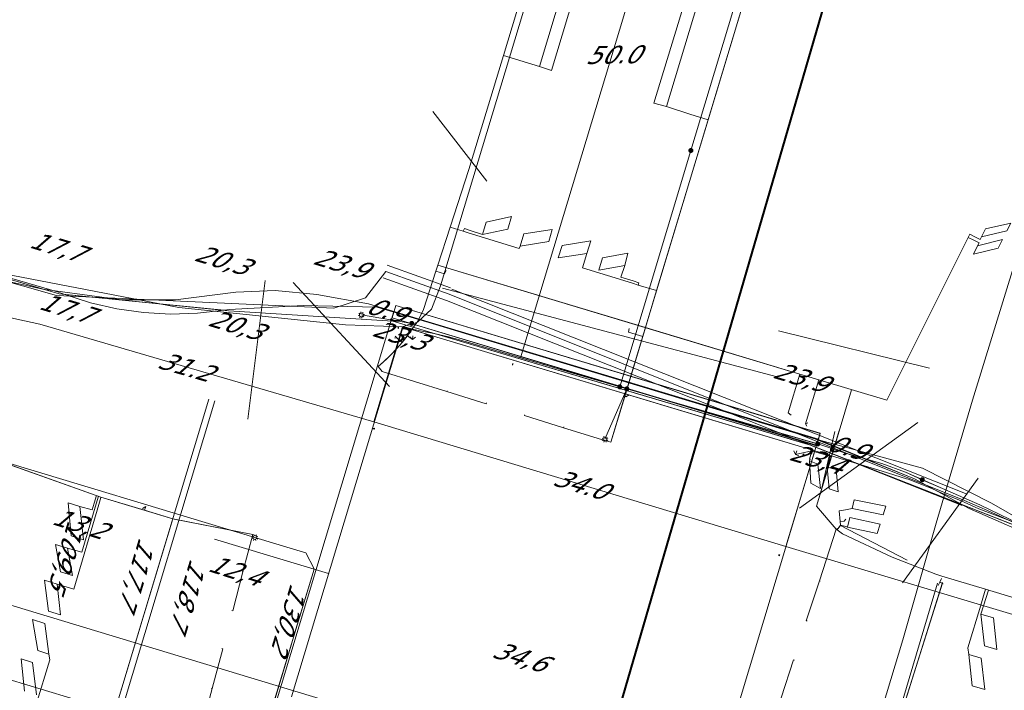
# Model space of a CAD drawing. Header units: metres. Extents: x 124576 to 133557, y 395865 to 402386.
# Tile 47 of 256: x 125963 to 126041, y 397883 to 397936. Entities that reach past the tile are written whole.
import ezdxf
from ezdxf.enums import TextEntityAlignment as Align

# ---------------------------------------------------------------- set-up
doc = ezdxf.new("R2010")
doc.units = ezdxf.units.M
doc.header["$MEASUREMENT"] = 0
for name, color, linetype, lineweight, true_color in [('LG_AanduidingEisVoorzorgsmaatregel', 7, 'Continuous', 40, 0xf7284a), ('LG_buisleidingGevaarlijkeInhoud_NV_Nederlandse_Gasunie_West', 7, 'Continuous', 13, 0xff9b00), ('LG_Datatransport', 3, 'Continuous', 13, 0x00ff00), ('LG_Datatransport_Blauw_Glas_Zuid', 3, 'Continuous', 13, 0x00ff00), ('LG_Datatransport_Eurofiber_Nederland_BV', 3, 'Continuous', 13, 0x00ff00), ('LG_Datatransport_KPN_BV', 3, 'Continuous', 13, 0x00ff00), ('LG_Datatransport_Ziggo_BV', 3, 'Continuous', 13, 0x00ff00), ('LG_Laag_Spanning_Enexis_Netbeheer_BV', 7, 'Continuous', 13, 0x960000), ('LG_Laag_Spanning_Gemeente_Tilburg_Ruimtelijke_Uitvoering', 7, 'Continuous', 13, 0x960000), ('LG_Midden_Spanning_Enexis_Netbeheer_BV', 7, 'Continuous', 13, 0xd20000), ('LG_Riool_Vrij_Verval_Gemeente_Tilburg_Ruimtelijke_Uitvoering', 7, 'Continuous', 13, 0xca00a0), ('MV_Datatransport_lijn', 3, 'Continuous', 0, 0x00ff00)]:
    doc.layers.add(name, color=color, linetype=linetype, lineweight=lineweight, true_color=true_color)
for name, color, linetype, lineweight in [('LG_Laag_Spanning_P_Enexis_Netbeheer_BV', 7, 'Continuous', 0), ('MV_Datatransport', 7, 'Continuous', 0), ('MV_Laag_Spanning', 7, 'Continuous', 0), ('MV_Laag_Spanning_lijn', 7, 'Continuous', 0), ('MV_Laag_Spanning_pijl', 7, 'Continuous', 0), ('MV_Midden_Spanning', 7, 'Continuous', 0), ('MV_Midden_Spanning_lijn', 7, 'Continuous', 0), ('MV_Midden_Spanning_pijl', 7, 'Continuous', 0)]:
    doc.layers.add(name, color=color, linetype=linetype, lineweight=lineweight)
doc.styles.add('Klic_Annotatie', font='verdanai.ttf', dxfattribs={"oblique": 20, "height": 1.4})

# ---------------------------------------------------------------- blocks, each defined once
blk = doc.blocks.new('Mof')
at = {"layer": 'LG_Laag_Spanning_P_Enexis_Netbeheer_BV'}
h = blk.add_hatch(color=256, dxfattribs=at)
edge = h.paths.add_edge_path()
edge.add_arc((0, 0), 2, 0, 360)
blk = doc.blocks.new('Streetlight')
at = {"layer": 'LG_Laag_Spanning_P_Enexis_Netbeheer_BV'}
for p, q in [((-1.77, 1.77), (-1.06, 1.06)), ((0, 2.5), (0, 1.5)), ((1.77, 1.77), (1.06, 1.06)), ((-1.06, -1.06), (-1.77, -1.77)), ((0, -1.5), (0, -2.5)), ((1.06, -1.06), (1.77, -1.77))]:
    blk.add_line(p, q, dxfattribs=at)
at = {"layer": 'LG_Laag_Spanning_P_Enexis_Netbeheer_BV', "flags": 128}
for points in [[(-2.5, 0), (-1.5, 0)], [(1.5, 0), (2.5, 0)]]:
    blk.add_lwpolyline(points, dxfattribs=at)
at = {"layer": 'LG_Laag_Spanning_P_Enexis_Netbeheer_BV'}
blk.add_circle((0, 0), 1.5, dxfattribs=at)
blk = doc.blocks.new('m_pijl')
at = {"layer": 'MV_Laag_Spanning_pijl'}
blk.add_hatch(color=7, dxfattribs=at).paths.add_polyline_path([(-1, -0.33), (-1, 0), (-1, 0.33), (0, 0)])
at = {"layer": 'MV_Laag_Spanning_pijl', "flags": 128}
blk.add_lwpolyline([(-1, 0), (-1, 0.33), (0, 0), (-1, -0.33), (-1, 0)], close=True, dxfattribs=at)
blk = doc.blocks.new('m_pijl_1')
at = {"layer": 'MV_Midden_Spanning_pijl'}
blk.add_hatch(color=7, dxfattribs=at).paths.add_polyline_path([(-1, -0.33), (-1, 0), (-1, 0.33), (0, 0)])
at = {"layer": 'MV_Midden_Spanning_pijl', "flags": 128}
blk.add_lwpolyline([(-1, 0), (-1, 0.33), (0, 0), (-1, -0.33), (-1, 0)], close=True, dxfattribs=at)

msp = doc.modelspace()

# ---------------------------------------------------------------- linework, layer by layer
at = {"layer": 'LG_AanduidingEisVoorzorgsmaatregel', "flags": 128}
msp.add_lwpolyline([(126060.919, 397496.996), (125998.49, 397820.796), (125997.765, 397835.757), (125999.76, 397845.19), (126031.398, 397953.848), (125811.758, 398749.735), (125812.552, 398767.312), (125838.096, 398877.748), (125823.031, 398991.107), (125863.427, 398991.107), (125875.055, 398903.58), (125878.877, 398894.643), (125877.462, 398885.097), (125877.94, 398872.61), (125851.294, 398756.639), (126066.334, 397980.79), (126071.45, 397958.032), (126071.37, 397948.957), (126067.66, 397933.645), (126038.747, 397836.217), (126037.928, 397827.519), (126097.147, 397520.374)], dxfattribs=at)
msp.add_lwpolyline([(126060.919, 397496.996), (125998.49, 397820.796), (125997.765, 397835.757), (125999.76, 397845.19), (126031.398, 397953.848), (125811.758, 398749.735), (125812.552, 398767.312), (125838.096, 398877.748), (125823.031, 398991.107), (125863.427, 398991.107), (125875.055, 398903.58), (125878.877, 398894.643), (125877.462, 398885.097), (125877.94, 398872.61), (125851.294, 398756.639), (126066.334, 397980.79), (126071.45, 397958.032), (126071.37, 397948.957), (126067.66, 397933.645), (126038.747, 397836.217), (126037.928, 397827.519), (126097.147, 397520.374)], dxfattribs=at)
at = {"layer": 'LG_buisleidingGevaarlijkeInhoud_NV_Nederlandse_Gasunie_West', "flags": 128}
for points in [[(126038.335, 397906.227), (126048.222, 397938.355), (126051.932, 397953.667), (126047.062, 397975.441), (126033.873, 398022.959), (126020.843, 398069.319), (126015.584, 398088.325), (126010.62, 398105.085), (126010.121, 398106.872), (126009.808, 398108.345), (126008.662, 398111.812), (126005.02, 398124.257), (125996.864, 398155.093), (125983.252, 398204.109), (125973.289, 398239.572), (125960.511, 398286.892), (125952.577, 398315.307), (125938.877, 398365.006), (125925.966, 398411)], [(126019.327, 397841.048), (126024.748, 397860.029), (126025.138, 397861.113), (126026.928, 397867.45), (126030.574, 397879.907), (126032.832, 397887.296), (126035.444, 397896.517), (126038.335, 397906.227)]]:
    msp.add_lwpolyline(points, dxfattribs=at)
at = {"layer": 'LG_Datatransport', "flags": 128}
for points in [[(126026.291, 397903.59), (125992.782, 397913.699), (125992.494, 397912.741), (126026.003, 397902.632), (126026.291, 397903.59)], [(126026.294, 397903.599), (125992.782, 397913.699), (125992.494, 397912.741), (126026.006, 397902.641), (126026.294, 397903.599)], [(126026.304, 397903.633), (125992.782, 397913.699), (125992.494, 397912.741), (126026.016, 397902.675), (126026.304, 397903.633)], [(126026.291, 397903.59), (125992.782, 397913.699), (125992.494, 397912.741), (126026.003, 397902.632), (126026.291, 397903.59)]]:
    msp.add_lwpolyline(points, dxfattribs=at)
at = {"layer": 'LG_Datatransport_Blauw_Glas_Zuid'}
for p, q in [((125992.1, 397916.9), (125997.1, 397915.1)), ((125991.8, 397915.9), (125996.8, 397914.1)), ((125997.2, 397915), (126037.9, 397898.8)), ((125996.8, 397914.1), (126037.5, 397897.9))]:
    msp.add_line(p, q, dxfattribs=at)
at = {"layer": 'LG_Datatransport_Blauw_Glas_Zuid', "flags": 128}
msp.add_lwpolyline([(125954.3, 397917.8), (125966, 397914.5), (125987.9, 397913.5), (125990.4, 397914.3), (125992, 397916.4), (125997, 397914.6), (126037.7, 397898.3), (126039.5, 397897.5), (126048.7, 397893.3), (126055.7, 397890.8), (126058.3, 397890), (126057.1, 397886.5), (126047.9, 397859.2), (126047.9, 397858.5), (126048.2, 397857.8), (126049, 397857.2), (126052.7, 397856), (126056.5, 397854.8), (126062.3, 397852.9), (126068, 397851), (126073.1, 397849.4), (126078.3, 397847.9), (126084.1, 397846.1)], dxfattribs=at)
at = {"layer": 'LG_Datatransport_Eurofiber_Nederland_BV', "flags": 128}
msp.add_lwpolyline([(125781, 397962.178), (125791.234, 397959.059), (125791.402, 397959.007), (125804.466, 397955.651), (125819.645, 397951.374), (125824.181, 397950.34), (125850.937, 397944.768), (125865.837, 397941.854), (125895.912, 397935.302), (125947.175, 397920.213), (125966.193, 397914.615), (125979.577, 397913.294), (125992.54, 397912.473), (126025.468, 397902.693), (126045.069, 397895.012), (126050.191, 397892.655), (126059.979, 397889.574), (126061.508, 397889.329)], dxfattribs=at)
msp.add_lwpolyline([(125781, 397962.178), (125791.234, 397959.059), (125791.402, 397959.007), (125804.466, 397955.651), (125819.645, 397951.374), (125824.181, 397950.34), (125850.937, 397944.768), (125865.837, 397941.854), (125895.912, 397935.302), (125947.175, 397920.213), (125966.193, 397914.615), (125979.577, 397913.294), (125992.54, 397912.473), (126025.468, 397902.693), (126045.069, 397895.012), (126050.191, 397892.655), (126059.979, 397889.574), (126061.508, 397889.329)], dxfattribs=at)
at = {"layer": 'LG_Datatransport_KPN_BV'}
msp.add_line((125992.54, 397912.473), (126025.336, 397902.732), dxfattribs=at)
at = {"layer": 'LG_Datatransport_KPN_BV', "flags": 128}
for points in [[(126000.023, 397878.64), (125859.096, 397921.312), (125851.69, 397923.541), (125844.485, 397925.711), (125798.542, 397939.576), (125781, 397944.88)], [(125906.196, 397932.275), (125966.075, 397914.79), (125966.655, 397914.569), (125968.683, 397913.922), (125970.758, 397913.448), (125972.865, 397913.15), (125974.99, 397913.031), (125977.118, 397913.09), (125979.233, 397913.328), (125979.654, 397913.397), (125985.484, 397913.696), (125991.32, 397913.577), (125995.649, 397912.27), (126000, 397910.96), (126025.778, 397903.201), (126034.365, 397900.865), (126039.823, 397898.08), (126045.145, 397895.042)], [(125954.824, 397917.961), (125966.193, 397914.615), (125966.655, 397914.569), (125979.233, 397913.328), (125979.577, 397913.294), (125992.54, 397912.473), (126025.468, 397902.693), (126045.177, 397894.971), (126045.226, 397894.954), (126055.933, 397891.225)], [(125992.65, 397913.175), (125995.649, 397912.27), (126025.778, 397903.201), (126025.797, 397903.195)]]:
    msp.add_lwpolyline(points, dxfattribs=at)
at = {"layer": 'LG_Datatransport_Ziggo_BV'}
for q in [(126026.147, 397903.111), (126026.15, 397903.12), (126026.16, 397903.154), (126026.147, 397903.111)]:
    msp.add_line((125992.638, 397913.22), q, dxfattribs=at)
at = {"layer": 'LG_Datatransport_Ziggo_BV', "flags": 128}
for points in [[(125812.431, 397952.522), (125825.32, 397949.455), (125865.218, 397941.609), (125880.378, 397939.171), (125888.206, 397937.676), (125895.433, 397935.745), (125962.454, 397915.534), (125964.926, 397914.999), (125971.138, 397914.146), (125975.401, 397914.146), (125980.15, 397914.755), (125983.256, 397914.877), (125986.544, 397914.572), (125990.642, 397913.822), (126026.147, 397903.111), (126033.739, 397900.023), (126038.056, 397897.663), (126044.201, 397894.996), (126049.772, 397893.24), (126071.946, 397887.18)], [(125812.431, 397952.522), (125825.32, 397949.455), (125865.218, 397941.609), (125880.378, 397939.171), (125888.206, 397937.676), (125895.433, 397935.745), (125962.454, 397915.534), (125964.926, 397914.999), (125971.138, 397914.146), (125975.401, 397914.146), (125980.15, 397914.755), (125983.256, 397914.877), (125986.544, 397914.572), (125990.642, 397913.822), (126026.147, 397903.111), (126033.739, 397900.023), (126038.056, 397897.663), (126044.201, 397894.996), (126049.772, 397893.24), (126071.946, 397887.18)], [(125812.431, 397952.522), (125825.32, 397949.455), (125865.218, 397941.609), (125880.378, 397939.171), (125888.206, 397937.676), (125895.433, 397935.745), (125962.454, 397915.534), (125964.926, 397914.999), (125971.138, 397914.146), (125975.401, 397914.146), (125980.15, 397914.755), (125983.256, 397914.877), (125986.544, 397914.572), (125990.642, 397913.822), (126026.147, 397903.111), (126033.739, 397900.023), (126038.056, 397897.663), (126044.201, 397894.996), (126049.772, 397893.24), (126071.946, 397887.18)], [(125812.431, 397952.522), (125825.32, 397949.455), (125865.218, 397941.609), (125880.378, 397939.171), (125888.206, 397937.676), (125895.433, 397935.745), (125962.454, 397915.534), (125964.926, 397914.999), (125971.138, 397914.146), (125975.401, 397914.146), (125980.15, 397914.755), (125983.256, 397914.877), (125986.544, 397914.572), (125990.642, 397913.822), (126026.147, 397903.111), (126033.739, 397900.023), (126038.056, 397897.663), (126044.201, 397894.996), (126049.772, 397893.24), (126071.946, 397887.18)], [(125812.431, 397952.522), (125825.32, 397949.455), (125865.218, 397941.609), (125880.378, 397939.171), (125888.206, 397937.676), (125895.433, 397935.745), (125962.454, 397915.534), (125964.926, 397914.999), (125971.138, 397914.146), (125975.401, 397914.146), (125980.15, 397914.755), (125983.256, 397914.877), (125986.544, 397914.572), (125990.642, 397913.822), (126026.147, 397903.111), (126033.739, 397900.023), (126038.056, 397897.663), (126044.201, 397894.996), (126049.772, 397893.24), (126071.946, 397887.18)], [(125812.431, 397952.522), (125825.32, 397949.455), (125865.218, 397941.609), (125880.378, 397939.171), (125888.206, 397937.676), (125895.433, 397935.745), (125962.454, 397915.534), (125964.926, 397914.999), (125971.138, 397914.146), (125975.401, 397914.146), (125980.15, 397914.755), (125983.256, 397914.877), (125986.544, 397914.572), (125990.642, 397913.822), (126026.147, 397903.111), (126033.739, 397900.023), (126038.056, 397897.663), (126044.201, 397894.996), (126049.772, 397893.24), (126071.946, 397887.18)], [(125812.431, 397952.522), (125825.32, 397949.455), (125865.218, 397941.609), (125880.378, 397939.171), (125888.206, 397937.676), (125895.433, 397935.745), (125962.454, 397915.534), (125964.926, 397914.999), (125971.138, 397914.146), (125975.401, 397914.146), (125980.15, 397914.755), (125983.256, 397914.877), (125986.544, 397914.572), (125990.642, 397913.822), (126026.147, 397903.111), (126033.739, 397900.023), (126038.056, 397897.663), (126044.201, 397894.996), (126049.772, 397893.24), (126071.946, 397887.18)], [(125895.433, 397935.745), (125962.454, 397915.534), (125964.926, 397914.999), (125971.138, 397914.146), (125975.401, 397914.146), (125980.15, 397914.755), (125983.256, 397914.877), (125986.544, 397914.572), (125990.642, 397913.822), (126025.609, 397903.276), (126033.739, 397900.023), (126038.056, 397897.663), (126044.201, 397894.996), (126049.772, 397893.24), (126072.9, 397886.919), (126120.774, 397872.452), (126144.415, 397864.259), (126168.343, 397857.024), (126183.409, 397851.124)], [(125895.433, 397935.745), (125962.454, 397915.534), (125964.926, 397914.999), (125971.138, 397914.146), (125975.401, 397914.146), (125980.15, 397914.755), (125983.256, 397914.877), (125986.544, 397914.572), (125990.642, 397913.822), (126025.609, 397903.276), (126033.739, 397900.023), (126038.056, 397897.663), (126044.201, 397894.996), (126049.772, 397893.24), (126072.9, 397886.919), (126120.774, 397872.452), (126144.415, 397864.259), (126168.343, 397857.024), (126183.409, 397851.124)], [(125895.433, 397935.745), (125962.454, 397915.534), (125964.926, 397914.999), (125971.138, 397914.146), (125975.401, 397914.146), (125980.15, 397914.755), (125983.256, 397914.877), (125986.544, 397914.572), (125990.642, 397913.822), (126026.147, 397903.111), (126033.739, 397900.023), (126038.056, 397897.663), (126044.201, 397894.996), (126049.772, 397893.24), (126072.9, 397886.919), (126120.774, 397872.452), (126144.415, 397864.259), (126168.343, 397857.024), (126183.409, 397851.124)], [(125895.433, 397935.745), (125962.454, 397915.534), (125964.926, 397914.999), (125971.138, 397914.146), (125975.401, 397914.146), (125980.15, 397914.755), (125983.256, 397914.877), (125986.544, 397914.572), (125990.642, 397913.822), (126026.147, 397903.111), (126033.739, 397900.023), (126038.056, 397897.663), (126044.201, 397894.996), (126049.772, 397893.24), (126072.9, 397886.919), (126120.774, 397872.452), (126144.415, 397864.259), (126168.343, 397857.024), (126183.409, 397851.124)], [(125895.433, 397935.745), (125962.454, 397915.534), (125964.926, 397914.999), (125971.138, 397914.146), (125975.401, 397914.146), (125980.15, 397914.755), (125983.256, 397914.877), (125986.544, 397914.572), (125990.642, 397913.822), (126025.609, 397903.276), (126033.739, 397900.023), (126038.056, 397897.663), (126044.201, 397894.996), (126049.772, 397893.24), (126072.9, 397886.919), (126120.774, 397872.452), (126144.415, 397864.259), (126168.343, 397857.024), (126183.409, 397851.124)], [(125895.433, 397935.745), (125962.454, 397915.534), (125964.926, 397914.999), (125971.138, 397914.146), (125975.401, 397914.146), (125980.15, 397914.755), (125983.256, 397914.877), (125986.544, 397914.572), (125990.642, 397913.822), (126025.609, 397903.276), (126033.739, 397900.023), (126038.056, 397897.663), (126044.201, 397894.996), (126049.772, 397893.24), (126072.9, 397886.919), (126120.774, 397872.452), (126144.415, 397864.259), (126168.343, 397857.024), (126183.409, 397851.124)], [(125895.433, 397935.745), (125962.454, 397915.534), (125964.926, 397914.999), (125971.138, 397914.146), (125975.401, 397914.146), (125980.15, 397914.755), (125983.256, 397914.877), (125986.544, 397914.572), (125990.642, 397913.822), (126025.609, 397903.276), (126033.739, 397900.023), (126038.056, 397897.663), (126044.201, 397894.996), (126049.772, 397893.24), (126072.9, 397886.919), (126120.774, 397872.452), (126144.415, 397864.259), (126168.343, 397857.024), (126183.409, 397851.124)], [(125895.433, 397935.745), (125962.454, 397915.534), (125964.926, 397914.999), (125971.138, 397914.146), (125975.401, 397914.146), (125980.15, 397914.755), (125983.256, 397914.877), (125986.544, 397914.572), (125990.642, 397913.822), (126026.147, 397903.111), (126033.739, 397900.023), (126038.056, 397897.663), (126044.201, 397894.996), (126049.772, 397893.24), (126072.9, 397886.919), (126120.774, 397872.452), (126144.415, 397864.259), (126168.343, 397857.024), (126183.409, 397851.124)]]:
    msp.add_lwpolyline(points, dxfattribs=at)
at = {"layer": 'LG_Laag_Spanning_Enexis_Netbeheer_BV'}
for p, q in [((126016.089, 397925.946), (126010.468, 397907.28)), ((125994.044, 397912.291), (125990.066, 397912.958)), ((126011.023, 397907.12), (126009.303, 397903.144))]:
    msp.add_line(p, q, dxfattribs=at)
at = {"layer": 'LG_Laag_Spanning_Enexis_Netbeheer_BV', "flags": 128}
for points in [[(125993.371, 397912.041), (125994.044, 397912.291), (125994.28, 397912.314), (125994.53, 397912.409), (125995.6, 397913.403), (125996.314, 397915.266), (126005.502, 397945.691), (126006.137, 397947.795), (126009.722, 397959.667), (126016.831, 397983.23), (126016.943, 397983.602), (126017.849, 397986.604), (126024.163, 398007.536), (126028.206, 398021.506), (126028.462, 398022.392), (126029.719, 398026.736), (126037.016, 398051.95)], [(126052.177, 398047.677), (126051.823, 398046.451), (126043.444, 398017.395), (126043.382, 398017.179), (126043.326, 398016.985), (126039.284, 398002.967), (126032.215, 397979.495), (126032.081, 397979.051), (126032.025, 397978.864), (126024.865, 397955.091), (126020.653, 397941.104), (126020.563, 397940.805), (126020.503, 397940.605), (126016.089, 397925.946)], [(126052.177, 398047.677), (126051.823, 398046.451), (126043.444, 398017.395), (126043.382, 398017.179), (126043.326, 398016.985), (126039.284, 398002.967), (126032.215, 397979.495), (126032.081, 397979.051), (126032.025, 397978.864), (126024.865, 397955.091), (126020.653, 397941.104), (126020.563, 397940.805), (126020.503, 397940.605), (126016.089, 397925.946)], [(126010.468, 397907.28), (125997.634, 397911.044), (125995.692, 397911.512), (125995.652, 397911.52), (125994.328, 397911.771), (125993.371, 397912.041), (125994.044, 397912.291), (125994.28, 397912.314), (125994.53, 397912.409), (125995.6, 397913.403), (125996.314, 397915.266), (126005.502, 397945.691), (126006.137, 397947.795), (126009.722, 397959.667), (126016.831, 397983.23), (126016.943, 397983.602), (126017.849, 397986.604), (126024.163, 398007.536)], [(126026.106, 397902.772), (126026.048, 397902.79), (126011.023, 397907.12), (126010.468, 397907.28), (126016.089, 397925.946)], [(125993.371, 397912.041), (125993.731, 397911.903), (125994.578, 397911.724), (125995.37, 397911.573), (125995.828, 397911.486), (125996.941, 397911.234), (125998.363, 397910.83), (126002.635, 397909.577), (126004.566, 397909.011), (126006.837, 397908.336), (126026.106, 397902.772)], [(125993.371, 397912.041), (125993.731, 397911.903), (125994.578, 397911.724), (125995.37, 397911.573), (125995.828, 397911.486), (125996.941, 397911.234), (125998.363, 397910.83), (126002.635, 397909.577), (126004.566, 397909.011), (126006.837, 397908.336), (126026.106, 397902.772)], [(126010.468, 397907.28), (125997.634, 397911.044), (125995.692, 397911.512), (125995.652, 397911.52), (125994.328, 397911.771), (125993.371, 397912.041)], [(126183.427, 397851.203), (126177.372, 397853.541), (126169.565, 397856.359), (126167.954, 397856.892), (126155.887, 397860.826), (126152.201, 397862.007), (126146.341, 397863.802), (126133.785, 397867.539), (126117.31, 397872.443), (126098.07, 397878.17), (126080.45, 397883.414), (126064.985, 397888.017), (126061.87, 397888.903), (126042.828, 397896.073), (126038.896, 397897.958), (126035.965, 397899.244), (126034.361, 397899.947), (126033.033, 397900.529), (126031.158, 397901.212), (126028.303, 397902.049), (126026.106, 397902.772), (126026.048, 397902.79), (126011.023, 397907.12), (126010.468, 397907.28)], [(126026.106, 397902.772), (126026.048, 397902.79), (126011.023, 397907.12), (126010.468, 397907.28)], [(125948.177, 397905.48), (125960.021, 397901.907), (125981.659, 397895.377)], [(125948.177, 397905.48), (125960.021, 397901.907), (125981.659, 397895.377)], [(126080.45, 397883.414), (126064.985, 397888.017), (126061.87, 397888.903), (126042.828, 397896.073), (126038.896, 397897.958), (126035.965, 397899.244), (126034.361, 397899.947), (126033.033, 397900.529), (126035.965, 397899.244), (126034.361, 397899.947), (126033.033, 397900.529), (126035.965, 397899.244), (126034.361, 397899.947), (126033.033, 397900.529), (126035.965, 397899.244), (126034.361, 397899.947), (126033.033, 397900.529), (126031.158, 397901.212), (126028.303, 397902.049), (126026.106, 397902.772)], [(126080.45, 397883.414), (126064.985, 397888.017), (126061.87, 397888.903), (126042.828, 397896.073), (126038.896, 397897.958), (126035.965, 397899.244), (126034.361, 397899.947), (126033.033, 397900.529), (126035.965, 397899.244), (126034.361, 397899.947), (126033.033, 397900.529), (126035.965, 397899.244), (126034.361, 397899.947), (126033.033, 397900.529), (126035.965, 397899.244), (126034.361, 397899.947), (126033.033, 397900.529), (126035.965, 397899.244), (126034.361, 397899.947), (126033.033, 397900.529), (126031.158, 397901.212), (126028.303, 397902.049), (126026.106, 397902.772)], [(125981.659, 397895.377), (125984.722, 397894.453), (125985.679, 397894.165), (125986.348, 397892.918), (125986.337, 397892.882), (125983.401, 397883.153), (125981.559, 397877.049), (125980.932, 397874.97), (125980.489, 397873.501), (125980.343, 397873.02)], [(125981.659, 397895.377), (125984.722, 397894.453), (125985.679, 397894.165), (125986.348, 397892.918), (125986.337, 397892.882)], [(125986.337, 397892.882), (125984.825, 397887.871), (125984.467, 397886.686), (125980.932, 397874.97)], [(125986.337, 397892.882), (125984.825, 397887.871), (125984.467, 397886.686), (125980.932, 397874.97)], [(125986.337, 397892.882), (125983.401, 397883.153), (125981.559, 397877.049), (125980.932, 397874.97)]]:
    msp.add_lwpolyline(points, dxfattribs=at)
at = {"layer": 'LG_Laag_Spanning_Gemeente_Tilburg_Ruimtelijke_Uitvoering'}
for p, q in [((126009.773, 397902.904), (126038.844, 397999.423)), ((126001.281, 397933.434), (126007.045, 397952.529)), ((126017.444, 397928.371), (126023.21, 397947.516)), ((125998.564, 397924.432), (126001.281, 397933.434)), ((126001.281, 397933.434), (126002.237, 397933.146)), ((126017.444, 397928.371), (126016.006, 397928.804)), ((126013.381, 397914.883), (126017.444, 397928.371)), ((125997.084, 397919.897), (125998.564, 397924.432)), ((125999.912, 397920.279), (126001.91, 397920.721)), ((126001.91, 397920.721), (126001.633, 397919.737)), ((125996.103, 397916.89), (125997.084, 397919.897)), ((125997.084, 397919.897), (125998.112, 397919.561)), ((125999.624, 397919.302), (125999.912, 397920.279)), ((125998.112, 397919.561), (125998.198, 397919.774)), ((125998.512, 397919.438), (125998.112, 397919.561)), ((125998.58, 397919.648), (125998.199, 397919.774)), ((125998.512, 397919.438), (126002.536, 397918.198)), ((125998.58, 397919.648), (125999.624, 397919.302)), ((126001.633, 397919.737), (125999.624, 397919.302)), ((126002.606, 397918.402), (126002.893, 397919.368)), ((126002.893, 397919.368), (126005.136, 397919.714)), ((126005.136, 397919.714), (126004.858, 397918.753)), ((126034.503, 397912.131), (126038.118, 397919.348)), ((126038.432, 397918.859), (126037.982, 397919.077)), ((126038.559, 397919.112), (126038.118, 397919.348)), ((126002.536, 397918.198), (126002.606, 397918.402)), ((126004.858, 397918.753), (126002.606, 397918.402)), ((126005.915, 397918.443), (126005.6, 397917.462)), ((126008.183, 397918.803), (126005.915, 397918.443)), ((126007.879, 397917.802), (126008.183, 397918.803)), ((126005.6, 397917.462), (126007.879, 397917.802)), ((126007.525, 397916.674), (126007.879, 397917.802)), ((126011.116, 397917.836), (126009.112, 397917.461)), ((126010.858, 397916.873), (126011.116, 397917.836)), ((125995.949, 397916.418), (125996.103, 397916.89)), ((125996.103, 397916.89), (126012.499, 397911.954)), ((126009.112, 397917.461), (126008.818, 397916.5)), ((126008.818, 397916.5), (126010.858, 397916.873)), ((126010.548, 397915.946), (126010.858, 397916.873)), ((125994.964, 397913.4), (125995.949, 397916.418)), ((125996.62, 397916.734), (126023.979, 397908.498)), ((126011.467, 397915.462), (126007.525, 397916.674)), ((126011.52, 397915.638), (126010.548, 397915.946)), ((126011.467, 397915.462), (126011.929, 397915.32)), ((126011.52, 397915.638), (126011.986, 397915.491)), ((126011.929, 397915.32), (126011.986, 397915.491)), ((126013.381, 397914.883), (126011.929, 397915.32)), ((125996.471, 397915.069), (126022.89, 397908.057)), ((126012.499, 397911.954), (126013.381, 397914.883)), ((126031.56, 397906.215), (126034.502, 397912.13)), ((125993.699, 397911.303), (125994.116, 397911.005)), ((125994.116, 397911.005), (125994.12, 397911.305)), ((126012.291, 397911.263), (126012.499, 397911.954)), ((126012.499, 397911.954), (126024.683, 397908.286)), ((125992.886, 397911.133), (125992.687, 397911.137)), ((125992.886, 397911.133), (125992.747, 397911.277)), ((125992.886, 397911.133), (125993.283, 397910.77)), ((125994.116, 397911.005), (125993.907, 397911.22)), ((125994.116, 397911.005), (125994.331, 397911.213)), ((126010.864, 397906.524), (126012.291, 397911.263)), ((126024.683, 397908.286), (126026.193, 397907.831)), ((126026.193, 397907.831), (126025.143, 397904.347)), ((126026.193, 397907.831), (126031.56, 397906.215)), ((125996.828, 397906.898), (125996.85, 397906.97)), ((126010.962, 397906.494), (126010.82, 397906.758)), ((126010.962, 397906.494), (126011.226, 397906.635)), ((126027.183, 397901.764), (126028.778, 397907.053)), ((125969.949, 397879.487), (125978.023, 397906.307)), ((125970.428, 397879.344), (125978.502, 397906.163)), ((126010.864, 397906.524), (126010.962, 397906.494)), ((126025.143, 397904.347), (126025.32, 397904.441)), ((126025.143, 397904.347), (126025.238, 397904.17)), ((126006.034, 397904.054), (126006.056, 397904.125)), ((126009.029, 397903.128), (126006.034, 397904.054)), ((126026.219, 397898.564), (126027.806, 397903.83)), ((126026.313, 397898.82), (126027.465, 397903.757)), ((125956.228, 397903.279), (125969.506, 397898.562)), ((126024.336, 397901.943), (126024.221, 397902.221)), ((126024.336, 397901.943), (126024.45, 397902.221)), ((126025.638, 397902.217), (126024.336, 397901.943)), ((126025.682, 397902.205), (126025.608, 397901.954)), ((126025.682, 397902.205), (126025.638, 397902.217)), ((126027.093, 397901.791), (126025.682, 397902.205)), ((126024.336, 397901.943), (126024.614, 397901.829)), ((126025.459, 397901.445), (126025.453, 397901.425)), ((126025.453, 397901.425), (126026.119, 397901.185)), ((126025.57, 397899.683), (126025.453, 397901.425)), ((126025.459, 397901.445), (126025.495, 397901.564)), ((126026.002, 397897.845), (126027.183, 397901.764)), ((126026.868, 397901.023), (126027.02, 397901.54)), ((126027.093, 397901.791), (126027.02, 397901.54)), ((126027.183, 397901.764), (126027.093, 397901.791)), ((126026.119, 397901.185), (126026.311, 397899.256)), ((126026.868, 397901.023), (126026.841, 397900.931)), ((126026.841, 397900.931), (126027.548, 397900.746)), ((126026.998, 397899.231), (126026.841, 397900.931)), ((126027.548, 397900.746), (126027.704, 397898.988)), ((126026.311, 397899.256), (126025.57, 397899.683)), ((126027.704, 397898.988), (126026.998, 397899.231)), ((125967.832, 397897.832), (125966.91, 397898.116)), ((125966.91, 397898.116), (125967.149, 397895.521)), ((125968.968, 397898.097), (125968.803, 397897.558)), ((125968.968, 397898.097), (125969.149, 397898.688)), ((125969.125, 397898.05), (125969.299, 397898.635)), ((125969.335, 397897.987), (125969.498, 397898.533)), ((125969.506, 397898.562), (125969.498, 397898.533)), ((125969.506, 397898.562), (125972.947, 397897.529)), ((126028.824, 397897.67), (126028.98, 397898.358)), ((126028.98, 397898.358), (126031.484, 397897.865)), ((125969.335, 397897.987), (125967.355, 397891.312)), ((125968.803, 397897.558), (125967.832, 397897.832)), ((125968.114, 397895.193), (125967.832, 397897.832)), ((125969.125, 397898.05), (125967.986, 397894.209)), ((125972.947, 397897.529), (125975.179, 397896.859)), ((126027.562, 397896.039), (126026.002, 397897.845)), ((126028.301, 397897.571), (126027.8, 397897.476)), ((126027.885, 397896.637), (126027.8, 397897.476)), ((126028.301, 397897.571), (126028.824, 397897.67)), ((126031.26, 397897.169), (126028.824, 397897.67)), ((126031.484, 397897.865), (126031.26, 397897.169)), ((125975.179, 397896.859), (125969.862, 397879.2)), ((125975.179, 397896.859), (125981.492, 397895.626)), ((125975.292, 397896.824), (125981.492, 397895.626)), ((126028.644, 397896.964), (126028.455, 397896.201)), ((126031.038, 397896.432), (126028.644, 397896.964)), ((126027.562, 397896.039), (126026.231, 397891.966)), ((126027.562, 397896.039), (126027.83, 397896.175)), ((126027.643, 397895.981), (126027.562, 397896.039)), ((126027.895, 397896.317), (126033.156, 397893.596)), ((126028.414, 397896.213), (126027.912, 397896.359)), ((126028.414, 397896.213), (126028.455, 397896.201)), ((126028.455, 397896.201), (126030.804, 397895.709)), ((126030.804, 397895.709), (126031.038, 397896.432)), ((125967.149, 397895.521), (125968.114, 397895.193)), ((125981.492, 397895.626), (125980.716, 397892.679)), ((126028.062, 397895.682), (126031.981, 397893.837)), ((125966.86, 397894.544), (125965.922, 397894.821)), ((125965.922, 397894.821), (125966.302, 397892.671)), ((125967.986, 397894.209), (125966.86, 397894.544)), ((125967.258, 397892.383), (125966.86, 397894.544)), ((125966.302, 397892.671), (125967.258, 397892.383)), ((125980.716, 397892.679), (125980.644, 397892.698)), ((125966.048, 397891.706), (125965.039, 397892.002)), ((125965.039, 397892.002), (125965.356, 397889.563)), ((126026.231, 397891.966), (126026.302, 397891.942)), ((126035.897, 397892.336), (126035.417, 397892.48)), ((126035.75, 397891.848), (126035.865, 397892.131)), ((126039.36, 397891.294), (126035.897, 397892.336)), ((125967.355, 397891.312), (125966.048, 397891.706)), ((125966.309, 397889.275), (125966.048, 397891.706)), ((126027.786, 397865.662), (126035.553, 397891.783)), ((126030.328, 397873.956), (126035.967, 397891.837)), ((126035.75, 397891.848), (126035.613, 397891.581)), ((126035.951, 397891.785), (126035.75, 397891.848)), ((126035.75, 397891.848), (126036.017, 397891.712)), ((126039.36, 397891.294), (126039.146, 397890.582)), ((126039.202, 397889.983), (126039.596, 397891.222)), ((126049.124, 397888.356), (126039.36, 397891.294)), ((126038.985, 397890.049), (126039.146, 397890.582)), ((125965.356, 397889.563), (125966.309, 397889.275)), ((126038.985, 397890.049), (126037.96, 397886.655)), ((126039.202, 397889.983), (126038.994, 397889.329)), ((125965.072, 397888.586), (125964.108, 397888.896)), ((125964.108, 397888.896), (125964.516, 397886.465)), ((126038.994, 397889.329), (126039.984, 397889.039)), ((126039.267, 397886.827), (126038.994, 397889.329)), ((126039.984, 397889.039), (126040.253, 397886.526)), ((125965.397, 397886.169), (125965.072, 397888.586)), ((125964.516, 397886.465), (125965.397, 397886.169)), ((126037.96, 397886.655), (126038.026, 397886.145)), ((126040.253, 397886.526), (126039.267, 397886.827)), ((125964.104, 397885.51), (125963.196, 397885.798)), ((125963.196, 397885.798), (125963.469, 397883.255)), ((125964.394, 397882.196), (125965.458, 397885.715)), ((125965.458, 397885.715), (125965.397, 397886.169)), ((126038.026, 397886.145), (126038.305, 397883.657)), ((126038.996, 397885.85), (126038.026, 397886.145)), ((126039.291, 397883.368), (126038.996, 397885.85)), ((125964.426, 397882.967), (125964.104, 397885.51)), ((125978.287, 397883.451), (125977.45, 397880.272)), ((125978.287, 397883.451), (125978.214, 397883.47)), ((126038.305, 397883.657), (126039.291, 397883.368))]:
    msp.add_line(p, q, dxfattribs=at)
at = {"layer": 'LG_Laag_Spanning_Gemeente_Tilburg_Ruimtelijke_Uitvoering', "flags": 128}
for points in [[(126002.237, 397933.146), (126004.135, 397932.58), (126009.829, 397951.483), (126010.794, 397951.228), (126005.069, 397932.272), (126004.135, 397932.58)], [(126002.237, 397933.146), (126004.135, 397932.58), (126009.829, 397951.483), (126010.794, 397951.228), (126005.069, 397932.272), (126004.135, 397932.58)], [(126016.006, 397928.804), (126014.169, 397929.424), (126019.878, 397948.344), (126018.931, 397948.582), (126013.165, 397929.688), (126014.169, 397929.424)], [(126038.559, 397919.112), (126038.929, 397918.915), (126039.023, 397919.119), (126039.354, 397919.756), (126041.356, 397920.202), (126041.046, 397919.6), (126039.023, 397919.119)], [(126038.432, 397918.859), (126038.838, 397918.661), (126038.724, 397918.428), (126038.396, 397917.75), (126040.348, 397918.224), (126040.695, 397918.918), (126038.724, 397918.428)], [(125995.949, 397916.418), (125996.632, 397916.195), (125996.767, 397916.463)], [(125994.964, 397913.4), (125994.534, 397912.468), (125993.775, 397911.407)], [(125991.709, 397909.151), (125992.454, 397909.85), (125993.144, 397910.604), (125993.775, 397911.407)], [(125993.699, 397911.303), (125993.563, 397911.123), (125993.424, 397910.945), (125993.283, 397910.77)], [(125993.775, 397911.407), (125993.75, 397911.373), (125993.724, 397911.338), (125993.699, 397911.303)], [(126012.291, 397911.263), (126011.167, 397911.602), (126011.21, 397911.899)], [(125993.283, 397910.77), (125992.692, 397910.097), (125992.057, 397909.464), (125991.382, 397908.876)], [(125936.825, 397909.105), (125956.228, 397903.279), (125969.506, 397898.562), (125975.191, 397896.855)], [(125996.828, 397906.898), (125991.703, 397908.482), (125991.382, 397908.876)], [(126024.683, 397908.286), (126023.763, 397905.229), (126023.998, 397905.043)], [(125999.949, 397906.012), (125999.927, 397905.941), (125996.828, 397906.898)], [(126009.029, 397903.128), (126009.773, 397902.904), (126010.864, 397906.524)], [(126006.034, 397904.054), (126002.939, 397905.01), (126002.961, 397905.081)], [(126025.638, 397902.217), (126025.451, 397901.578), (126025.495, 397901.564)], [(125972.947, 397897.529), (125973.038, 397897.832), (125972.789, 397897.665)], [(126027.643, 397895.981), (126027.913, 397896.359), (126027.885, 397896.637)], [(126027.885, 397896.637), (126028.203, 397896.669), (126028.316, 397896.835)], [(126035.417, 397892.48), (126031.981, 397893.837), (126028.062, 397895.682), (126027.643, 397895.981)], [(125980.716, 397892.679), (125979.906, 397889.599), (125979.833, 397889.618)], [(126026.231, 397891.966), (126025.2, 397888.809), (126025.271, 397888.786)], [(126025.916, 397865.24), (126027.694, 397864.776), (126028.519, 397865.581), (126028.539, 397865.593), (126030.328, 397873.956), (126035.951, 397891.785)], [(125979.043, 397886.617), (125979.116, 397886.598), (125978.287, 397883.451)], [(126024.261, 397885.693), (126024.19, 397885.716), (126023.211, 397882.719)]]:
    msp.add_lwpolyline(points, dxfattribs=at)
at = {"layer": 'LG_Midden_Spanning_Enexis_Netbeheer_BV'}
msp.add_line((126025.865, 397902.221), (125993.308, 397912.022), dxfattribs=at)
at = {"layer": 'LG_Midden_Spanning_Enexis_Netbeheer_BV', "flags": 128}
for points in [[(125993.308, 397912.022), (125988.82, 397912.187), (125975.664, 397913.546), (125956.66, 397917.216), (125949.938, 397919.011), (125916.797, 397928.988), (125862.349, 397942.16), (125850.498, 397944.414), (125817.558, 397951.523), (125811.908, 397952.591), (125809.959, 397953.036), (125806.805, 397953.881), (125804.985, 397954.403), (125803.648, 397953.453)], [(126183.13, 397849.866), (126155.076, 397861.025), (126120.908, 397871.059), (126072.987, 397885.323), (126064.885, 397887.738), (126038.834, 397897.655), (126037.386, 397898.3), (126035.914, 397898.888), (126035.106, 397899.263), (126033.245, 397899.985), (126033.115, 397900.026), (126031.203, 397900.614), (126025.865, 397902.221), (125993.308, 397912.022), (125988.82, 397912.187), (125975.664, 397913.546), (125956.66, 397917.216), (125949.938, 397919.011), (125916.797, 397928.988), (125862.349, 397942.16)], [(126183.13, 397849.866), (126155.076, 397861.025), (126120.908, 397871.059), (126072.987, 397885.323), (126064.885, 397887.738), (126038.834, 397897.655), (126037.386, 397898.3), (126035.914, 397898.888), (126035.106, 397899.263), (126033.245, 397899.985), (126033.115, 397900.026), (126031.203, 397900.614), (126025.865, 397902.221), (125993.308, 397912.022), (125988.82, 397912.187), (125975.664, 397913.546), (125956.66, 397917.216), (125949.938, 397919.011), (125916.797, 397928.988), (125862.349, 397942.16)], [(126025.865, 397902.221), (126017.709, 397904.676), (125993.308, 397912.022)], [(126025.865, 397902.221), (126017.709, 397904.676), (125993.308, 397912.022)], [(126025.865, 397902.221), (126017.709, 397904.676), (125993.308, 397912.022)], [(126183.13, 397849.866), (126155.076, 397861.025), (126120.908, 397871.059), (126072.987, 397885.323), (126064.885, 397887.738), (126038.834, 397897.655), (126037.386, 397898.3), (126035.914, 397898.888), (126035.106, 397899.263), (126033.245, 397899.985), (126033.115, 397900.026), (126031.203, 397900.614), (126025.865, 397902.221)]]:
    msp.add_lwpolyline(points, dxfattribs=at)
at = {"layer": 'LG_Riool_Vrij_Verval_Gemeente_Tilburg_Ruimtelijke_Uitvoering'}
for p, q in [((125999.97, 397923.511), (125995.712, 397929.029)), ((125981.099, 397904.729), (125982.468, 397915.68)), ((125992.286, 397907.31), (125984.688, 397915.529)), ((126023.005, 397911.692), (126034.932, 397908.764)), ((126024.66, 397897.709), (126034.017, 397904.47)), ((126032.786, 397891.799), (126038.76, 397900.064))]:
    msp.add_line(p, q, dxfattribs=at)
at = {"layer": 'MV_Datatransport_lijn'}
for p, q in [((125857.42, 397915.76), (125982.083, 397878.193)), ((125982.083, 397878.193), (125992.638, 397913.22)), ((126015.594, 397868.094), (126026.147, 397903.111))]:
    msp.add_line(p, q, dxfattribs=at)
at = {"layer": 'MV_Laag_Spanning_lijn'}
for p, q in [((125984.551, 397882.807), (125993.371, 397912.041)), ((125987.485, 397892.537), (125978.459, 397895.247))]:
    msp.add_line(p, q, dxfattribs=at)
at = {"layer": 'MV_Laag_Spanning_pijl'}
msp.add_line((126017.098, 397957.438), (126002.634, 397909.575), dxfattribs=at)
at = {"layer": 'MV_Midden_Spanning_lijn'}
for p, q in [((125993.048, 397911.16), (125991.041, 397904.516)), ((126023.588, 397894.682), (126025.626, 397901.427))]:
    msp.add_line(p, q, dxfattribs=at)
at = {"layer": 'MV_Midden_Spanning_pijl'}
for p, q in [((125993.048, 397911.16), (125993.308, 397912.022)), ((126023.588, 397894.682), (125991.041, 397904.516)), ((126025.605, 397901.359), (126025.865, 397902.221)), ((126071.467, 397880.276), (126023.588, 397894.682))]:
    msp.add_line(p, q, dxfattribs=at)
at = {"layer": 'MV_Midden_Spanning_pijl', "flags": 128}
msp.add_lwpolyline([(125991.041, 397904.516), (125964.669, 397912.241), (125962.865, 397912.619), (125961.091, 397913.031)], dxfattribs=at)

# ---------------------------------------------------------------- block references
at = {"layer": 'LG_Laag_Spanning_P_Enexis_Netbeheer_BV', "xscale": 0.1, "yscale": 0.1, "zscale": 0.1}
for name, p, rotation in [('Mof', (126016.089, 397925.946), 359), ('Streetlight', (125990.066, 397912.958), 190), ('Streetlight', (126009.303, 397903.144), 113), ('Streetlight', (125981.659, 397895.377), 107)]:
    msp.add_blockref(name, p, dxfattribs=dict(at, rotation=rotation))
for p in [(125994.044, 397912.291), (126010.468, 397907.28), (126011.023, 397907.12), (126026.106, 397902.772), (126034.361, 397899.947)]:
    msp.add_blockref('Mof', p, dxfattribs=at)
at = {"layer": 'MV_Laag_Spanning_pijl', "xscale": 0.1, "yscale": 0.1, "zscale": 0.1, "rotation": 254}
msp.add_blockref('m_pijl', (126002, 397909), dxfattribs=at)
at = {"layer": 'MV_Midden_Spanning_pijl'}
for p, xscale, yscale, zscale, rotation in [((125993, 397912), 0.1, 0.1, 0.1, 73), ((125991, 397904), 0.09999999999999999, 0.09999999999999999, 0.09999999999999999, 163), ((126025, 397902), 0.1, 0.1, 0.1, 73), ((126023, 397894), 0.09999999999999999, 0.09999999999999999, 0.09999999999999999, 163)]:
    msp.add_blockref('m_pijl_1', p, dxfattribs=dict(at, xscale=xscale, yscale=yscale, zscale=zscale, rotation=rotation))

# ---------------------------------------------------------------- texts
at = {"layer": 'MV_Datatransport', "style": 'Klic_Annotatie', "oblique": 20}
for s, rotation, p in [('17,7', 343.2, (125965.965, 397918.373)), ('20,3', 343.2, (125979.005, 397917.334)), ('23,9', 343.2, (125988.384, 397917.065)), ('17,7', 343.2, (125966.708, 397913.518)), ('20,3', 343.3, (125980.092, 397912.198)), ('23,3', 342.8, (125993.047, 397911.373)), ('23,9', 343.2, (126024.705, 397908.075)), ('23,4', 343.3, (126025.984, 397901.597)), ('13,2', 342.5, (125967.745, 397896.5)), ('109,5', 253.2, (125966.834, 397894.027)), ('117,7', 253.2, (125972.445, 397892.677)), ('12,4', 342.5, (125980.057, 397892.795)), ('118,7', 253.2, (125976.482, 397891.003)), ('130,2', 253.2, (125984.408, 397889.057)), ('34,6', 342.5, (126002.522, 397885.994))]:
    msp.add_text(s, height=1.4, rotation=rotation, dxfattribs=at).set_placement(p, align=Align.MIDDLE_CENTER)
at = {"layer": 'MV_Laag_Spanning', "style": 'Klic_Annotatie', "oblique": 20}
msp.add_text('50.0', height=1.4, rotation=1, dxfattribs=at).set_placement((126009.866, 397933.507), align=Align.MIDDLE_CENTER)
at = {"layer": 'MV_Midden_Spanning', "style": 'Klic_Annotatie', "oblique": 20}
for s, rotation, p in [('0.9', 343, (125991.963, 397913.376)), ('31.2', 344, (125976.097, 397908.894)), ('0.9', 343, (126028.36, 397902.547)), ('34.0', 343, (126007.315, 397899.599))]:
    msp.add_text(s, height=1.4, rotation=rotation, dxfattribs=at).set_placement(p, align=Align.MIDDLE_CENTER)

doc.saveas('drawing.dxf')
